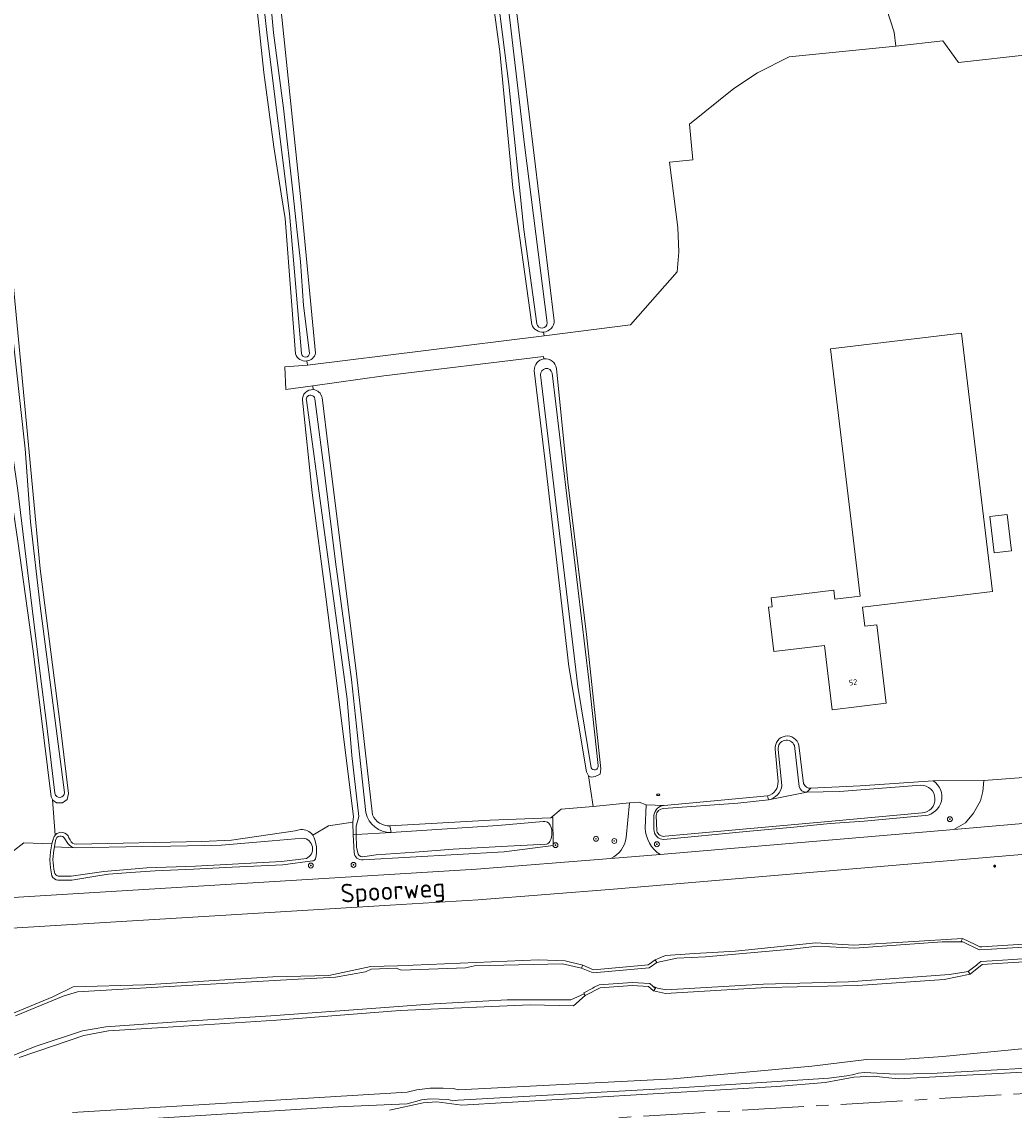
# Model space of a CAD drawing. Header units: metres. Extents: x 92650 to 117222, y 425801 to 461092.
# Tile 141 of 146: x 115661 to 115822, y 426947 to 427123. Entities that reach past the tile are written whole.
import ezdxf
from ezdxf.enums import TextEntityAlignment as Align

# ---------------------------------------------------------------- set-up
doc = ezdxf.new("R2010")
doc.units = ezdxf.units.M
doc.linetypes.add('AM-AS-SO', pattern=[16, 10, -2, 2, -2])
doc.layers.get('0').update_dxf_attribs({"color": 253, "linetype": 'CONTINUOUS', "lineweight": 15})
for name, color, linetype, lineweight in [('B-WE-AM-AS_SPOOR_TREIN-G', 253, 'AM-AS-SO', 15), ('B-WE-GK-KADEMUUR-GV', 253, 'CONTINUOUS', 15), ('B-WE-GR-BOOM-S', 253, 'CONTINUOUS', 15), ('B-WE-GR-BOUWLAND-GV', 253, 'CONTINUOUS', 15), ('B-WE-GR-GRAS-GV', 253, 'CONTINUOUS', 15), ('B-WE-GR-GROENVOORZIENING-GV', 253, 'CONTINUOUS', 15), ('B-WE-IE-MEUBILAIR-S', 253, 'CONTINUOUS', 15), ('B-WE-OG-BEBOUWING-GV', 253, 'CONTINUOUS', 15), ('B-WE-OG-BEBOUWING-T18', 253, 'CONTINUOUS', 15), ('B-WE-OG-TERREIN_ERF-GV', 253, 'CONTINUOUS', 15), ('B-WE-OG-TERREIN_OEVER-GV', 253, 'CONTINUOUS', 15), ('B-WE-OG-TOPOGRAFIE-T18', 7, 'CONTINUOUS', 15), ('B-WE-OG-WATER-GV', 253, 'CONTINUOUS', 15), ('B-WE-VH-GESLOTENVERHARDING_ASFALT-GV', 253, 'CONTINUOUS', 15), ('B-WE-VH-HALFVERHARDING-GV', 253, 'CONTINUOUS', 15), ('B-WE-VH-HALFVERHARDING_GRIND-GV', 253, 'CONTINUOUS', 15), ('B-WE-VH-ONVERHARD-GV', 253, 'CONTINUOUS', 15)]:
    doc.layers.add(name, color=color, linetype=linetype, lineweight=lineweight)
doc.styles.add('NLCS-ISO', font='NLCS-ISO.ttf')
doc.styles.add('NLCS-ISO-M200-T18', font='NLCS-ISO.ttf', dxfattribs={"height": 0.36})

# ---------------------------------------------------------------- blocks, each defined once
blk = doc.blocks.new('SIE-MEUBILAIR_PAAL_LICHTMAST-SO')
for points in [[(-0.62, 0), (-1, 0)], [(-0.71, 0.71), (-0.44, 0.44)], [(0, 1), (0, 0.62)], [(0.44, 0.44), (0.71, 0.71)], [(1, 0), (0.62, 0)], [(-0.71, -0.71), (-0.44, -0.44)], [(0, -0.62), (0, -1)], [(0.44, -0.44), (0.71, -0.71)]]:
    blk.add_lwpolyline(points)
blk.add_circle((0, 0), 0.5)
blk = doc.blocks.new('SIE-MEUBILAIR_PUT_RIOOLPUT-SO')
blk.add_ellipse((0, 0), major_axis=(1.25, 0), ratio=0.54)
at = {"style": 'NLCS-ISO'}
blk.add_text('ri', height=0.75, dxfattribs=at).set_placement((-0.04, 0.07), align=Align.MIDDLE_CENTER)
blk = doc.blocks.new('SGR-BOOM_GBKN-SO')
at = {"linetype": 'ByBlock', "lineweight": 18}
h = blk.add_hatch(color=0, dxfattribs=at)
h.dxf.hatch_style = 1
edge = h.paths.add_edge_path()
edge.add_arc((0, 0), 0.25, 0, 360)
at = {"color": 0, "linetype": 'ByBlock', "lineweight": 18}
for radius in [2, 0.25]:
    blk.add_circle((0, 0), radius, dxfattribs=at)
at = {"color": 0, "linetype": 'ByBlock', "lineweight": 18, "style": 'NLCS-ISO'}
blk.add_attdef('SOORT', (2.5, 0), '', height=1.5, dxfattribs=at)

msp = doc.modelspace()

# ---------------------------------------------------------------- linework, layer by layer
at = {"layer": 'B-WE-AM-AS_SPOOR_TREIN-G', "transparency": 33554687, "flags": 128}
msp.add_lwpolyline([(116378.649, 426978.553), (116313.265, 426974.979), (116268.79, 426972.94), (116228.66, 426971.41), (116192.667, 426969.929), (116165.48, 426969.18), (116134, 426967.68), (116098.45, 426965.86), (115986.75, 426959.28), (115956.388, 426957.403), (115928.26, 426955.83), (115897.64, 426953.89), (115871.105, 426952.419), (115718.045, 426943.286), (115695.872, 426941.858), (115546.27, 426932.85), (115485.84, 426929.42), (115451.371, 426927.274), (115256.116, 426915.623), (115200.4, 426912.45), (115061.99, 426904.15), (114986.549, 426899.545), (114729.261, 426884.168), (114632.81, 426878.605), (114336.434, 426860.848), (114266.275, 426856.5), (114176.977, 426851.178), (114065.739, 426844.741), (114020.479, 426841.948), (113942.585, 426837.311), (113911.266, 426835.668), (113883.665, 426834.561), (113859.82, 426833.885), (113841.838, 426833.5), (113821.731, 426833.221), (113799.968, 426833.137), (113777.619, 426833.235), (113754.581, 426833.535), (113722.881, 426834.319), (113683.682, 426835.831), (113647.223, 426837.818), (113611.073, 426840.142), (113590.471, 426841.72), (113564.676, 426843.495), (113525.176, 426846.551), (113498.443, 426848.864), (113484.376, 426850.17), (113466.008, 426852.021), (113446.083, 426854.338), (113431.85, 426856.105), (113417.098, 426858.054), (113378.34, 426863.689), (113344.463, 426869.284), (113327.206, 426872.286), (113303.685, 426876.54)], dxfattribs=at)
at = {"layer": 'B-WE-GK-KADEMUUR-GV', "transparency": 33554687, "flags": 128}
for points in [[(115817.897, 426972.913), (115821.254, 426973.114), (115821.256, 426973.114), (115824.912, 426973.333), (115825.723, 426973.994), (115825.468, 426974.307), (115825.407, 426974.382), (115824.721, 426973.822), (115816.283, 426973.317), (115815.997, 426973.3), (115815.247, 426973.663), (115813.194, 426974.657), (115812.976, 426974.207), (115813.208, 426974.095), (115815.897, 426972.793)], [(115751.619, 426970.111), (115751.513, 426969.862), (115753.368, 426969.073), (115762.475, 426969.915), (115763.709, 426970.772), (115763.424, 426971.183), (115762.437, 426970.498), (115762.298, 426970.401), (115761.755, 426970.351), (115753.448, 426969.582), (115751.709, 426970.322)], [(115817.98, 426971.047), (115816.171, 426970.931), (115815.611, 426970.484), (115815.445, 426970.351), (115814.598, 426969.674), (115814.117, 426969.29), (115814.429, 426968.899), (115816.36, 426970.442), (115818.003, 426970.547), (115821.36, 426970.761), (115821.365, 426970.761), (115824.21, 426970.943), (115825.559, 426970.279), (115825.78, 426970.728), (115825.617, 426970.808), (115824.311, 426971.45), (115821.337, 426971.261)], [(115751.942, 426965.714), (115752.109, 426965.398), (115754.515, 426966.675), (115759.713, 426967.041), (115762.363, 426966.895), (115763.163, 426966.169), (115763.499, 426966.54), (115763.067, 426966.931), (115762.567, 426967.384), (115759.709, 426967.542), (115754.374, 426967.166), (115753.582, 426966.746), (115753.349, 426966.622), (115751.875, 426965.84)]]:
    msp.add_lwpolyline(points, close=True, dxfattribs=at)
at = {"layer": 'B-WE-GR-BOUWLAND-GV', "transparency": 33554687, "flags": 128}
for points in [[(115666.335, 426991.399), (115665.886, 426997.15), (115665.68, 426997.563), (115662.727, 427021.188), (115660.281, 427038.969), (115658.18, 427053.188), (115656.063, 427077.813), (115653.208, 427102.683), (115650.907, 427123.513), (115649.859, 427136.844), (115646.8, 427165.47), (115643.984, 427190.563), (115642.43, 427208.25), (115639.57, 427233.563), (115636.518, 427255.455), (115634.411, 427274.407), (115631.008, 427305.781), (115628.329, 427329.049), (115625.721, 427353.77), (115622.802, 427381.982), (115621.877, 427388.064)], [(115659.552, 426988.818), (115661.245, 426990.145), (115665.794, 426989.954), (115666.057, 426990.869)]]:
    msp.add_lwpolyline(points, dxfattribs=at)
at = {"layer": 'B-WE-GR-BOUWLAND-GV', "transparency": 33554687}
msp.add_lwpolyline([(115666.057, 426990.869, -0.116577), (115666.335, 426991.399)], format="xyb", dxfattribs=at)
at = {"layer": 'B-WE-GR-GRAS-GV', "transparency": 33554687, "flags": 128}
for points in [[(115802.409, 427119.1), (115809.982, 427119.99), (115812.532, 427116.435), (115847.346, 427120.348), (115846.805, 427124.765), (115845.079, 427137.012), (115843.524, 427150.357), (115837.331, 427197.546), (115831.678, 427240.624), (115828.41, 427267.798), (115823.583, 427306.252), (115819.976, 427334.986), (115814.149, 427381.399), (115811.09, 427405.768), (115807.189, 427436.847), (115803.706, 427464.591), (115801.052, 427482.839)], [(115704.113, 427433.071), (115707.388, 427402.705), (115712.323, 427360.633), (115715.819, 427328.914), (115718.379, 427305.691), (115720.974, 427284.934), (115726.621, 427239.758), (115729.82, 427214.172), (115733.417, 427185.402), (115737.832, 427150.083), (115742.248, 427114.764), (115747.099, 427074.65)], [(115743.458, 427074.063), (115740.401, 427096.192), (115738.293, 427118.221), (115734.347, 427147.132), (115731.127, 427170.722), (115728.357, 427195.136), (115725.36, 427221.541), (115722.911, 427243.125), (115719.611, 427266.727), (115716.31, 427290.329), (115713.406, 427315.873), (115711.244, 427334.892), (115708.656, 427357.655), (115706.245, 427378.855), (115703.316, 427404.619), (115700.762, 427430.91)], [(115669.44, 427414.782), (115671.122, 427398.079), (115673.834, 427375.873), (115676.507, 427354.583), (115679.821, 427324.422), (115684.382, 427286.622), (115688.567, 427251.266), (115694.044, 427205.257), (115699.754, 427155.006), (115706.142, 427093.68), (115708.475, 427069.408)], [(115625.378, 427388.429), (115628.344, 427357.692), (115632.542, 427320.988), (115638.952, 427266.266), (115642.935, 427231.819), (115646.463, 427201.06), (115650.01, 427172.025), (115653.698, 427141.699), (115658.634, 427089.825), (115661.406, 427060.847), (115663.859, 427034.5), (115667.125, 427009.281)], [(115705.196, 427069.302), (115704.552, 427077.812), (115703.54, 427091.211), (115702.899, 427095.207), (115701.68, 427102.805), (115700.1, 427114.851), (115699.026, 427124.968)], [(115745.442, 427072.236), (115759.449, 427074.007), (115766.976, 427082.595), (115767.252, 427085.811), (115767.073, 427089.722), (115765.756, 427100.306), (115769.55, 427100.68), (115768.981, 427106.462), (115776.15, 427112.226), (115780.015, 427114.801), (115785.13, 427117.398), (115802.409, 427119.1), (115802.125, 427121.344), (115800.889, 427125.225)], [(115707.034, 427068.145), (115707.134, 427067.479), (115745.442, 427072.236), (115745.372, 427072.822)], [(115708.015, 427064.126), (115703.67, 427063.527), (115703.472, 427067.195), (115707.134, 427067.479)], [(115745.404, 427068.471), (115745.357, 427068.843), (115719.488, 427065.71), (115708.015, 427064.126), (115708.075, 427063.497)], [(115753.401, 426996.045), (115752.648, 427001), (115752.292, 427001.646), (115749.452, 427018.688), (115745.641, 427051.847), (115743.858, 427066.602)], [(115709.517, 427062.206), (115710.535, 427053.79), (115715.094, 427017.469), (115717.668, 426994.655)], [(115714.492, 426993.505), (115714.625, 426994.406), (115711.43, 427019.813), (115710.111, 427029.967), (115707.922, 427046.813), (115706.328, 427061.783)], [(116405.083, 427019.761), (116394.901, 427019.127), (116371.151, 427017.709), (116270.372, 427011.692), (116218.088, 427009.089), (116189.362, 427007.922), (116059.125, 427003.023), (116057.803, 427002.973), (116056.655, 427002.93), (116000, 427000.552), (115986.813, 427000), (115986.806, 427000), (115956.737, 426998.742), (115937.545, 426997.665), (115902.813, 426995.053), (115756.669, 426982.612), (115734.8, 426980.909), (115720.536, 426980.072), (115542.979, 426969.232), (115527.064, 426957.966), (115527.11, 426957.92)], [(115667.125, 427009.281), (115668.461, 426998.125), (115668.242, 426997.156), (115667.853, 426996.884), (115667.484, 426996.625), (115666.531, 426996.594), (115665.93, 426997.063), (115665.886, 426997.15), (115666.335, 426991.399)], [(115764.221, 426988.255), (115811.801, 426992.322), (115813.668, 426993.368), (115814.942, 426994.919), (115816.082, 426996.943), (115816.462, 426998.447), (115816.649, 427000.239)], [(115816.649, 427000.239), (115808.422, 427000.166)], [(115758.729, 426990.984), (115759.296, 426996.587), (115753.401, 426996.045), (115748.223, 426995.569), (115746.555, 426994.183), (115746.891, 426994.219), (115746.922, 426989.719), (115738.977, 426988.688), (115716.143, 426987.394)], [(115764.87, 426996.2), (115761.998, 426996.276), (115761.795, 426992.51)], [(115714.697, 426988.579), (115714.567, 426991.436), (115714.477, 426993.406), (115714.492, 426993.505), (115710.535, 426992.878), (115708.028, 426991.392)], [(115720.491, 426992.902), (115736.739, 426993.81), (115746.555, 426994.183)], [(115763.226, 426992.34), (115763.235, 426994.64)], [(115807.126, 426994.552), (115797.262, 426993.618), (115791.747, 426993.248), (115785.89, 426992.693), (115778.175, 426991.963), (115764.857, 426990.703)], [(115669.725, 426989.906), (115690.07, 426990.364), (115694.857, 426990.566), (115705.149, 426992.062), (115705.815, 426992.238)], [(115665.794, 426989.954), (115661.245, 426990.145), (115659.552, 426988.818)], [(115668.544, 426990.969), (115668.743, 426990.596)], [(115707.817, 426991.653), (115708.028, 426991.392)], [(115096.621, 426946.78), (115104.325, 426947.147), (115118.991, 426948.046), (115134.067, 426948.97), (115147.394, 426949.854), (115278.714, 426958.005), (115351.736, 426962.357), (115402.377, 426965.49), (115421.772, 426966.575), (115445.255, 426968.131), (115490.631, 426970.986), (115500, 426971.576), (115538.729, 426973.95), (115546.874, 426974.449), (115562.776, 426975.424), (115639.102, 426980.072), (115734.508, 426985.88), (115756.272, 426987.576)], [(115707.961, 426987.198), (115703.177, 426986.551), (115694.981, 426986.178), (115688.675, 426985.89), (115682.494, 426985.609), (115678.517, 426985.331), (115674.967, 426985.078), (115673.22, 426984.783), (115669.017, 426984.074), (115666.764, 426984.074)], [(115655.461, 426960.909), (115665.923, 426965.194), (115669.231, 426966.825), (115680.84, 426967.15), (115701.547, 426968.438), (115710.605, 426968.669), (115717.409, 426970.102), (115721.712, 426970.203), (115744.529, 426971.219), (115748.88, 426971.026), (115751.709, 426970.322), (115753.448, 426969.582), (115761.755, 426970.351), (115762.298, 426970.401), (115762.437, 426970.498), (115763.424, 426971.183), (115765.081, 426971.919), (115769.856, 426972.197), (115776.426, 426972.58), (115789.427, 426973.963), (115795.566, 426973.584), (115813.194, 426974.657), (115815.247, 426973.663), (115815.997, 426973.3), (115816.283, 426973.317), (115824.721, 426973.822)], [(115823.316, 426956.831), (115810.017, 426955.534), (115803.895, 426955.115), (115797.639, 426955.082), (115788.781, 426953.97), (115766.355, 426951.959), (115731.589, 426950.138), (115730.722, 426950.358), (115729.133, 426950.445), (115727.022, 426950.424), (115724.852, 426950.173), (115723.294, 426949.773), (115669.136, 426946.484)], [(115661.585, 426944.195), (115712.131, 426947.381), (115723.277, 426947.867), (115725.63, 426948.522), (115726.995, 426948.683), (115729.901, 426948.608), (115730.705, 426948.377), (115731.564, 426948.482), (115767.286, 426950.488), (115791.555, 426952.015), (115794.432, 426952.423), (115795.564, 426952.645), (115796.264, 426952.867), (115797.326, 426952.984), (115802.383, 426952.711), (115808.131, 426952.812), (115833.3, 426954.191)], [(115720.442, 426946.839), (115725.885, 426948.074), (115728.063, 426948.206), (115732.12, 426947.678), (115783.119, 426950.705), (115790.945, 426951.338), (115795.613, 426952.18), (115798.72, 426952.367), (115802.773, 426951.919), (115838.137, 426953.842)]]:
    msp.add_lwpolyline(points, dxfattribs=at)
at = {"layer": 'B-WE-GR-GRAS-GV', "transparency": 33554687}
for points in [[(115747.099, 427074.65, -0.3845301), (115745.372, 427072.822)], [(115745.372, 427072.822, -0.33889), (115743.458, 427074.063)], [(115707.034, 427068.145, -0.3575583), (115705.196, 427069.302)], [(115708.475, 427069.408, -0.3062008), (115707.034, 427068.145)], [(115743.858, 427066.602, -0.3839221), (115745.404, 427068.471)], [(115706.328, 427061.783, -0.4602711), (115708.075, 427063.497)], [(115708.075, 427063.497, -0.3333468), (115709.517, 427062.206)], [(115808.422, 427000.166, -0.7117731), (115807.126, 426994.552)], [(115763.235, 426994.64, -0.3665213), (115764.87, 426996.2)], [(115717.668, 426994.655, 0.3112386), (115720.491, 426992.902)], [(115666.335, 426991.399, -0.5776893), (115668.544, 426990.969)], [(115705.815, 426992.238, -0.2353145), (115707.817, 426991.653)], [(115761.795, 426992.51, 0.2372814), (115764.221, 426988.255)], [(115764.857, 426990.703, -0.4381882), (115763.226, 426992.34)], [(115665.794, 426984.816, -0.1280654), (115665.794, 426989.954)], [(115668.743, 426990.596, 0.3037551), (115669.725, 426989.906)], [(115708.028, 426991.392, -0.191258), (115708.441, 426987.538)], [(115756.272, 426987.576, 0.2473924), (115758.729, 426990.984)], [(115716.143, 426987.394, -0.4420234), (115714.697, 426988.579)], [(115708.441, 426987.538, -0.3217346), (115707.961, 426987.198)], [(115666.764, 426984.074, -0.2581116), (115665.794, 426984.816)]]:
    msp.add_lwpolyline(points, format="xyb", dxfattribs=at)
at = {"layer": 'B-WE-GR-GROENVOORZIENING-GV', "transparency": 33554687, "flags": 128}
for points in [[(115824.21, 426970.943), (115821.365, 426970.761), (115821.36, 426970.761), (115818.003, 426970.547), (115816.36, 426970.442), (115814.429, 426968.899), (115810.202, 426968.035), (115796.255, 426967.024), (115781.528, 426966.718), (115775.057, 426966.341), (115765.077, 426965.76), (115763.163, 426966.169), (115762.363, 426966.895), (115759.713, 426967.041), (115754.515, 426966.675), (115752.109, 426965.398), (115750.19, 426963.755), (115743.191, 426963.932), (115722.17, 426962.971), (115702.153, 426961.405), (115683.74, 426960.241), (115674.948, 426959.684), (115670.952, 426958.934), (115666.048, 426957.276), (115660.492, 426955.398)], [(115669.136, 426946.484), (115723.294, 426949.773), (115724.852, 426950.173), (115727.022, 426950.424), (115729.133, 426950.445), (115730.722, 426950.358), (115731.589, 426950.138), (115766.355, 426951.959), (115788.781, 426953.97), (115797.639, 426955.082), (115803.895, 426955.115), (115810.017, 426955.534), (115823.316, 426956.831)]]:
    msp.add_lwpolyline(points, dxfattribs=at)
at = {"layer": 'B-WE-OG-BEBOUWING-GV', "transparency": 33554687, "flags": 128}
for points in [[(115781.77, 427028.27), (115782.62, 427021.11), (115790.851, 427022.09), (115792.094, 427011.689), (115800.83, 427012.737), (115799.311, 427025.452), (115797.356, 427025.218), (115796.988, 427028.3), (115818.016, 427030.812), (115813.018, 427072.645), (115791.809, 427070.111), (115796.592, 427030.081), (115792.523, 427029.593), (115792.35, 427031.02), (115782.19, 427029.82), (115782.36, 427028.34)], [(115817.619, 427042.963), (115818.324, 427037.057), (115821.106, 427037.389), (115820.4, 427043.295)]]:
    msp.add_lwpolyline(points, close=True, dxfattribs=at)
at = {"layer": 'B-WE-OG-TERREIN_ERF-GV', "transparency": 33554687, "flags": 128}
for points in [[(115847.346, 427120.348), (115812.532, 427116.435), (115809.982, 427119.99), (115802.409, 427119.1), (115785.13, 427117.398), (115780.015, 427114.801), (115776.15, 427112.226), (115768.981, 427106.462), (115769.55, 427100.68), (115765.756, 427100.306), (115767.073, 427089.722), (115767.252, 427085.811), (115766.976, 427082.595), (115759.449, 427074.007), (115745.442, 427072.236), (115707.134, 427067.479), (115703.472, 427067.195), (115703.67, 427063.527), (115708.015, 427064.126), (115719.488, 427065.71), (115745.357, 427068.843), (115745.404, 427068.471)], [(115747.46, 427066.945), (115749.304, 427048.54), (115752.297, 427023.875), (115754.641, 427002.094), (115754.516, 427001.25), (115753.727, 427000.875), (115753.078, 427000.75), (115752.648, 427001), (115753.401, 426996.045), (115759.296, 426996.587), (115760.827, 426996.728), (115761.998, 426996.276), (115764.87, 426996.2), (115781.634, 426997.731)], [(115786.689, 427005.922), (115787.451, 426999.716)], [(115783.316, 427000.065), (115782.868, 427005.316)], [(115816.649, 427000.239), (115823.738, 427000.768)], [(115788.608, 426998.983), (115796.611, 426999.346), (115808.422, 427000.166), (115816.649, 427000.239)]]:
    msp.add_lwpolyline(points, dxfattribs=at)
for points in [[(115781.77, 427028.27), (115782.36, 427028.34), (115782.19, 427029.82), (115792.35, 427031.02), (115792.523, 427029.593), (115796.592, 427030.081), (115791.809, 427070.111), (115813.018, 427072.645), (115818.016, 427030.812), (115796.988, 427028.3), (115797.356, 427025.218), (115799.311, 427025.452), (115800.83, 427012.737), (115792.094, 427011.689), (115790.851, 427022.09), (115782.62, 427021.11)], [(115817.619, 427042.963), (115820.4, 427043.295), (115821.106, 427037.389), (115818.324, 427037.057)]]:
    msp.add_lwpolyline(points, close=True, dxfattribs=at)
at = {"layer": 'B-WE-OG-TERREIN_ERF-GV', "transparency": 33554687}
for points in [[(115745.404, 427068.471, -0.4136837), (115747.46, 427066.945)], [(115782.868, 427005.316, -0.9411426), (115786.689, 427005.922)], [(115781.634, 426997.731, 0.3675445), (115783.316, 427000.065)], [(115787.451, 426999.716, 0.3449432), (115788.608, 426998.983)]]:
    msp.add_lwpolyline(points, format="xyb", dxfattribs=at)
at = {"layer": 'B-WE-OG-TERREIN_OEVER-GV', "transparency": 33554687, "flags": 128}
for points in [[(115707.226, 427437.675), (115705.484, 427437.969), (115704.031, 427437), (115703.102, 427435.594), (115702.938, 427435.219), (115702.844, 427434.969), (115702.758, 427434.125), (115703.156, 427431.875), (115706.807, 427397.646), (115711.457, 427356.876), (115715.842, 427319.672), (115721.045, 427274.364), (115726.186, 427236.049), (115730.558, 427201.202), (115734.574, 427165.732), (115738.217, 427137.681), (115742.272, 427103.117), (115745.97, 427074.29)], [(115747.099, 427074.65), (115742.248, 427114.764), (115737.832, 427150.083), (115733.417, 427185.402), (115729.82, 427214.172), (115726.621, 427239.758), (115720.974, 427284.934), (115718.379, 427305.691), (115715.819, 427328.914), (115712.323, 427360.633), (115707.388, 427402.705), (115704.113, 427433.071)], [(115700.762, 427430.91), (115703.316, 427404.619), (115706.245, 427378.855), (115708.656, 427357.655), (115711.244, 427334.892), (115713.406, 427315.873), (115716.31, 427290.329), (115719.611, 427266.727), (115722.911, 427243.125), (115725.36, 427221.541), (115728.357, 427195.136), (115731.127, 427170.722), (115734.347, 427147.132), (115738.293, 427118.221), (115740.401, 427096.192), (115743.458, 427074.063)], [(115744.276, 427074.16), (115742.166, 427089.41), (115739.76, 427112.925), (115736.994, 427134.585), (115733.179, 427163.454), (115729.601, 427192.836), (115727.064, 427215.546), (115724.188, 427240.466), (115721.073, 427264.353), (115718.545, 427285.942), (115716.109, 427303.733), (115713.882, 427323.9), (115711.203, 427344.751), (115709.498, 427359.747), (115706.452, 427386.684), (115704.331, 427404.231), (115701.778, 427431.251)], [(115708.475, 427069.408), (115706.142, 427093.68), (115699.754, 427155.006), (115694.044, 427205.257), (115688.567, 427251.266), (115684.382, 427286.622), (115679.821, 427324.422), (115676.507, 427354.583), (115673.834, 427375.873), (115671.122, 427398.079), (115669.44, 427414.782)], [(115706.193, 427069.364), (115704.23, 427092.007), (115700.606, 427120.821), (115698.001, 427144.814), (115695.125, 427173.291), (115692.43, 427192.75), (115690.297, 427211.844), (115687.898, 427229.594), (115686.19, 427249.141), (115683.991, 427266.122), (115681.632, 427287.094), (115679.695, 427303.468), (115678.577, 427316.196), (115676.09, 427339.383), (115672.676, 427367.06), (115670.254, 427389.068), (115667.984, 427406.469), (115666.794, 427413.032)], [(115650.907, 427123.513), (115653.208, 427102.683), (115656.063, 427077.813), (115658.18, 427053.188), (115660.281, 427038.969), (115662.727, 427021.188), (115665.68, 426997.563), (115665.886, 426997.15), (115665.93, 426997.063), (115666.531, 426996.594), (115667.484, 426996.625), (115667.853, 426996.884), (115668.242, 426997.156), (115668.461, 426998.125), (115667.125, 427009.281), (115663.859, 427034.5), (115661.406, 427060.847), (115658.634, 427089.825), (115653.698, 427141.699)], [(115666.281, 426998.157), (115664.935, 427009.097), (115663.851, 427017.909), (115662.002, 427032.939), (115660.251, 427047.173), (115658.48, 427059.557), (115657.345, 427072.264), (115656.211, 427084.971), (115655.137, 427094.691), (115653.684, 427107.833), (115652.26, 427120.714), (115651.277, 427131.945)], [(115653.562, 427131.107), (115654.315, 427118.211), (115655.677, 427105.923), (115656.935, 427094.565), (115658.622, 427079.349), (115659.919, 427067.646), (115661.441, 427053.914), (115662.339, 427042.103), (115663.871, 427028.526), (115665.924, 427012.808), (115667.822, 426998.283)], [(115700.773, 427130.799), (115701.66, 427121.259), (115703.248, 427109.041), (115704.814, 427095.021), (115705.435, 427089.463), (115706.017, 427084.261), (115706.512, 427077.125), (115707.486, 427069.429)], [(115699.026, 427124.968), (115700.1, 427114.851), (115701.68, 427102.805), (115702.899, 427095.207), (115703.54, 427091.211), (115704.552, 427077.812), (115705.196, 427069.302)], [(115743.858, 427066.602), (115745.641, 427051.847), (115749.452, 427018.688), (115752.292, 427001.646), (115752.648, 427001), (115753.078, 427000.75), (115753.727, 427000.875), (115754.516, 427001.25), (115754.641, 427002.094), (115752.297, 427023.875), (115749.304, 427048.54), (115747.46, 427066.945)], [(115753.057, 427002.297), (115750.938, 427015.434), (115744.882, 427065.872)], [(115746.76, 427066.188), (115752.692, 427016.511), (115754.183, 427002.645)], [(115717.668, 426994.655), (115715.094, 427017.469), (115710.535, 427053.79), (115709.517, 427062.206)], [(115706.328, 427061.783), (115707.922, 427046.813), (115710.111, 427029.967), (115711.43, 427019.813), (115714.625, 426994.406), (115714.492, 426993.505), (115714.477, 426993.406), (115714.567, 426991.436), (115715.041, 426991.479), (115715.041, 426992.833), (115715.44, 426994.411), (115714.308, 427004.252), (115713.587, 427013.382), (115711.847, 427026.132), (115709.63, 427042.373), (115706.982, 427061.772)], [(115708.32, 427062.034), (115709.969, 427049.605), (115711.672, 427035.618), (115714.251, 427016.554), (115715.553, 427004.507), (115716.578, 426995.024)], [(115785.961, 427005.911), (115786.755, 426999.264)], [(115787.451, 426999.716), (115786.689, 427005.922)], [(115782.868, 427005.316), (115783.316, 427000.065)], [(115783.953, 426999.438), (115783.338, 427005.258)], [(115787.968, 426998.343), (115793.25, 426998.469), (115806.432, 426999.467)], [(115787.968, 426998.343), (115788.608, 426998.983)], [(115808.422, 427000.166), (115796.611, 426999.346), (115788.608, 426998.983)], [(115764.762, 426995.691), (115776.823, 426996.541), (115781.79, 426997.079)], [(115781.634, 426997.731), (115764.87, 426996.2)], [(115781.634, 426997.731), (115781.79, 426997.079)], [(115716.143, 426987.394), (115738.977, 426988.688), (115746.922, 426989.719), (115746.891, 426994.219), (115746.555, 426994.183)], [(115746.555, 426994.183), (115736.739, 426993.81), (115720.491, 426992.902), (115720.681, 426991.813), (115737.967, 426992.93), (115745.315, 426993.588)], [(115763.235, 426994.64), (115763.226, 426992.34)], [(115763.708, 426992.066), (115763.6, 426994.575)], [(115764.857, 426990.703), (115778.175, 426991.963), (115785.89, 426992.693), (115791.747, 426993.248), (115797.262, 426993.618), (115807.126, 426994.552)], [(115806.633, 426994.969), (115792.016, 426993.656), (115765.042, 426991.196)], [(115705.815, 426992.238), (115705.149, 426992.062), (115694.857, 426990.566), (115690.07, 426990.364), (115669.725, 426989.906)], [(115666.057, 426990.869), (115665.794, 426989.954)], [(115666.179, 426989.471), (115666.39, 426990.541)], [(115667.878, 426990.786), (115668.377, 426990.011)], [(115668.743, 426990.596), (115668.544, 426990.969)], [(115669.611, 426989.313), (115680.453, 426989.524), (115684.981, 426989.613), (115693.212, 426989.773), (115701.414, 426990.478), (115706.381, 426990.905)], [(115708.028, 426991.392), (115707.817, 426991.653)], [(115714.567, 426991.436), (115714.697, 426988.579)], [(115715.34, 426988.317), (115715.103, 426989.417), (115715.041, 426991.479)], [(115745.841, 426989.936), (115738.516, 426989.536), (115730.757, 426989.113), (115724.516, 426988.64), (115718.274, 426988.168), (115716.434, 426987.906)], [(115666.764, 426984.074), (115669.017, 426984.074), (115673.22, 426984.783), (115674.967, 426985.078), (115678.517, 426985.331), (115682.494, 426985.609), (115688.675, 426985.89), (115694.981, 426986.178), (115703.177, 426986.551), (115707.961, 426987.198)], [(115706.971, 426987.594), (115702.972, 426987.091), (115689.006, 426986.375), (115681.154, 426986.065), (115674.213, 426985.499), (115668.925, 426984.737), (115666.79, 426984.737)], [(115659.905, 426962.134), (115667.6, 426965.298), (115669.921, 426966.017), (115681.955, 426966.699), (115705.66, 426968.044), (115711.707, 426968.382), (115716.568, 426969.239), (115717.452, 426969.669), (115721.52, 426969.871), (115722.379, 426969.517), (115732.713, 426969.897), (115734.203, 426970.225), (115748.441, 426970.554), (115751.513, 426969.862), (115751.619, 426970.111), (115751.709, 426970.322), (115748.88, 426971.026), (115744.529, 426971.219), (115721.712, 426970.203), (115717.409, 426970.102), (115710.605, 426968.669), (115701.547, 426968.438), (115680.84, 426967.15), (115669.231, 426966.825), (115665.923, 426965.194), (115655.461, 426960.909)], [(115660.492, 426955.398), (115666.048, 426957.276), (115670.952, 426958.934), (115674.948, 426959.684), (115683.74, 426960.241), (115702.153, 426961.405), (115722.17, 426962.971), (115743.191, 426963.932), (115750.19, 426963.755), (115752.109, 426965.398), (115751.942, 426965.714), (115749.781, 426964.719), (115739.461, 426964.719), (115727.664, 426964.063), (115714.594, 426963.094), (115701.219, 426962.156), (115685.945, 426961.156), (115674.508, 426960.375), (115670.742, 426959.688), (115663.055, 426957.188), (115658.967, 426955.52)]]:
    msp.add_lwpolyline(points, dxfattribs=at)
at = {"layer": 'B-WE-OG-TERREIN_OEVER-GV', "transparency": 33554687}
for points in [[(115745.372, 427072.822, 0.3845301), (115747.099, 427074.65)], [(115743.458, 427074.063, 0.33889), (115745.372, 427072.822)], [(115745.97, 427074.29, -0.9067353), (115744.276, 427074.16)], [(115705.196, 427069.302, 0.3575583), (115707.034, 427068.145)], [(115707.486, 427069.429, -0.9598074), (115706.193, 427069.364)], [(115707.034, 427068.145, 0.3062008), (115708.475, 427069.408)], [(115745.404, 427068.471, 0.3839221), (115743.858, 427066.602)], [(115747.46, 427066.945, 0.4136837), (115745.404, 427068.471)], [(115744.882, 427065.872, -0.9318021), (115746.76, 427066.188)], [(115708.075, 427063.497, 0.4602711), (115706.328, 427061.783)], [(115706.982, 427061.772, -1.043439), (115708.32, 427062.034)], [(115709.517, 427062.206, 0.3333468), (115708.075, 427063.497)], [(115786.689, 427005.922, 0.9411426), (115782.868, 427005.316)], [(115783.338, 427005.258, -0.8664876), (115785.961, 427005.911)], [(115754.183, 427002.645, -0.9060521), (115753.057, 427002.297)], [(115783.316, 427000.065, -0.3675445), (115781.634, 426997.731)], [(115781.79, 426997.079, 0.3042745), (115783.953, 426999.438)], [(115786.755, 426999.264, 0.4066994), (115787.968, 426998.343)], [(115788.608, 426998.983, -0.3449432), (115787.451, 426999.716)], [(115806.432, 426999.467, -0.9739907), (115806.633, 426994.969)], [(115807.126, 426994.552, 0.7117731), (115808.422, 427000.166)], [(115667.822, 426998.283, -0.9578362), (115666.281, 426998.157)], [(115764.87, 426996.2, 0.3665213), (115763.235, 426994.64)], [(115763.6, 426994.575, -0.3871834), (115764.762, 426995.691)], [(115716.578, 426995.024, 0.3497407), (115720.681, 426991.813)], [(115720.491, 426992.902, -0.3112386), (115717.668, 426994.655)], [(115745.315, 426993.588, -0.2132341), (115746.221, 426993.319)], [(115668.544, 426990.969, 0.5776893), (115666.335, 426991.399)], [(115707.817, 426991.653, 0.2353145), (115705.815, 426992.238)], [(115746.221, 426993.319, -0.2853275), (115746.383, 426990.333)], [(115763.226, 426992.34, 0.4381882), (115764.857, 426990.703)], [(115765.042, 426991.196, -0.4019482), (115763.708, 426992.066)], [(115665.794, 426989.954, 0.1280654), (115665.794, 426984.816)], [(115666.335, 426991.399, 0.116577), (115666.057, 426990.869)], [(115666.39, 426990.541, -0.7532985), (115667.878, 426990.786)], [(115668.377, 426990.011, 0.2318454), (115669.611, 426989.313)], [(115669.725, 426989.906, -0.3037551), (115668.743, 426990.596)], [(115706.381, 426990.905, -0.771948), (115706.971, 426987.594)], [(115708.441, 426987.538, 0.191258), (115708.028, 426991.392)], [(115746.383, 426990.333, -0.241738), (115745.841, 426989.936)], [(115666.179, 426985.378, -0.1075006), (115666.179, 426989.471)], [(115714.697, 426988.579, 0.4420234), (115716.143, 426987.394)], [(115716.434, 426987.906, -0.3663493), (115715.34, 426988.317)], [(115707.961, 426987.198, 0.3217346), (115708.441, 426987.538)], [(115665.794, 426984.816, 0.2581116), (115666.764, 426984.074)], [(115666.79, 426984.737, -0.2763523), (115666.179, 426985.378)]]:
    msp.add_lwpolyline(points, format="xyb", dxfattribs=at)
at = {"layer": 'B-WE-OG-TERREIN_OEVER-GV', "transparency": 33554687, "flags": 128}
for points in [[(115763.424, 426971.183), (115763.709, 426970.772), (115766.945, 426971.469), (115771.594, 426971.656), (115785.51, 426972.909), (115789.712, 426973.4), (115795.689, 426973.082), (115809.891, 426974.125), (115813.208, 426974.095), (115812.976, 426974.207), (115813.194, 426974.657), (115795.566, 426973.584), (115789.427, 426973.963), (115776.426, 426972.58), (115769.856, 426972.197), (115765.081, 426971.919)], [(115763.163, 426966.169), (115765.077, 426965.76), (115775.057, 426966.341), (115781.528, 426966.718), (115796.255, 426967.024), (115810.202, 426968.035), (115814.429, 426968.899), (115814.117, 426969.29), (115811.094, 426968.813), (115794.734, 426967.656), (115780.953, 426967.281), (115765.219, 426966.344), (115763.789, 426966.594), (115763.067, 426966.931), (115763.499, 426966.54)]]:
    msp.add_lwpolyline(points, close=True, dxfattribs=at)
at = {"layer": 'B-WE-OG-WATER-GV', "transparency": 33554687, "flags": 128}
for points in [[(115745.97, 427074.29), (115742.272, 427103.117), (115738.217, 427137.681), (115734.574, 427165.732), (115730.558, 427201.202), (115726.186, 427236.049), (115721.045, 427274.364), (115715.842, 427319.672), (115711.457, 427356.876), (115706.807, 427397.646), (115703.156, 427431.875), (115702.758, 427434.125), (115702.844, 427434.969), (115702.938, 427435.219), (115703.102, 427435.594), (115704.031, 427437), (115699.758, 427434.5), (115697.857, 427433.475)], [(115701.778, 427431.251), (115704.331, 427404.231), (115706.452, 427386.684), (115709.498, 427359.747), (115711.203, 427344.751), (115713.882, 427323.9), (115716.109, 427303.733), (115718.545, 427285.942), (115721.073, 427264.353), (115724.188, 427240.466), (115727.064, 427215.546), (115729.601, 427192.836), (115733.179, 427163.454), (115736.994, 427134.585), (115739.76, 427112.925), (115742.166, 427089.41), (115744.276, 427074.16)], [(115666.794, 427413.032), (115667.984, 427406.469), (115670.254, 427389.068), (115672.676, 427367.06), (115676.09, 427339.383), (115678.577, 427316.196), (115679.695, 427303.468), (115681.632, 427287.094), (115683.991, 427266.122), (115686.19, 427249.141), (115687.898, 427229.594), (115690.297, 427211.844), (115692.43, 427192.75), (115695.125, 427173.291), (115698.001, 427144.814), (115700.606, 427120.821), (115704.23, 427092.007), (115706.193, 427069.364)], [(115651.277, 427131.945), (115652.26, 427120.714), (115653.684, 427107.833), (115655.137, 427094.691), (115656.211, 427084.971), (115657.345, 427072.264), (115658.48, 427059.557), (115660.251, 427047.173), (115662.002, 427032.939), (115663.851, 427017.909), (115664.935, 427009.097), (115666.281, 426998.157)], [(115667.822, 426998.283), (115665.924, 427012.808), (115663.871, 427028.526), (115662.339, 427042.103), (115661.441, 427053.914), (115659.919, 427067.646), (115658.622, 427079.349), (115656.935, 427094.565), (115655.677, 427105.923), (115654.315, 427118.211), (115653.562, 427131.107)], [(115707.486, 427069.429), (115706.512, 427077.125), (115706.017, 427084.261), (115705.435, 427089.463), (115704.814, 427095.021), (115703.248, 427109.041), (115701.66, 427121.259), (115700.773, 427130.799)], [(115744.882, 427065.872), (115750.938, 427015.434), (115753.057, 427002.297)], [(115754.183, 427002.645), (115752.692, 427016.511), (115746.76, 427066.188)], [(115706.982, 427061.772), (115709.63, 427042.373), (115711.847, 427026.132), (115713.587, 427013.382), (115714.308, 427004.252), (115715.44, 426994.411), (115715.041, 426992.833), (115715.041, 426991.479)], [(115716.578, 426995.024), (115715.553, 427004.507), (115714.251, 427016.554), (115711.672, 427035.618), (115709.969, 427049.605), (115708.32, 427062.034)], [(115786.755, 426999.264), (115785.961, 427005.911)], [(115783.338, 427005.258), (115783.953, 426999.438)], [(115806.432, 426999.467), (115793.25, 426998.469), (115787.968, 426998.343)], [(115781.79, 426997.079), (115776.823, 426996.541), (115764.762, 426995.691)], [(115781.79, 426997.079), (115787.968, 426998.343)], [(115745.315, 426993.588), (115737.967, 426992.93), (115720.681, 426991.813)], [(115763.6, 426994.575), (115763.708, 426992.066)], [(115765.042, 426991.196), (115792.016, 426993.656), (115806.633, 426994.969)], [(115715.041, 426991.479), (115720.681, 426991.813)], [(115666.39, 426990.541), (115666.179, 426989.471)], [(115668.377, 426990.011), (115667.878, 426990.786)], [(115706.381, 426990.905), (115701.414, 426990.478), (115693.212, 426989.773), (115684.981, 426989.613), (115680.453, 426989.524), (115669.611, 426989.313)], [(115715.041, 426991.479), (115715.103, 426989.417), (115715.34, 426988.317)], [(115716.434, 426987.906), (115718.274, 426988.168), (115724.516, 426988.64), (115730.757, 426989.113), (115738.516, 426989.536), (115745.841, 426989.936)], [(115669.611, 426989.313), (115666.179, 426989.471)], [(115666.79, 426984.737), (115668.925, 426984.737), (115674.213, 426985.499), (115681.154, 426986.065), (115689.006, 426986.375), (115702.972, 426987.091), (115706.971, 426987.594)], [(115824.912, 426973.333), (115821.256, 426973.114), (115821.254, 426973.114), (115817.897, 426972.913), (115815.897, 426972.793), (115813.208, 426974.095), (115809.891, 426974.125), (115795.689, 426973.082), (115789.712, 426973.4), (115785.51, 426972.909), (115771.594, 426971.656), (115766.945, 426971.469), (115763.709, 426970.772), (115762.475, 426969.915), (115753.368, 426969.073), (115751.513, 426969.862), (115748.441, 426970.554), (115734.203, 426970.225), (115732.713, 426969.897), (115722.379, 426969.517), (115721.52, 426969.871), (115717.452, 426969.669), (115716.568, 426969.239), (115711.707, 426968.382), (115705.66, 426968.044), (115681.955, 426966.699), (115669.921, 426966.017), (115667.6, 426965.298), (115659.905, 426962.134)], [(115658.967, 426955.52), (115663.055, 426957.188), (115670.742, 426959.688), (115674.508, 426960.375), (115685.945, 426961.156), (115701.219, 426962.156), (115714.594, 426963.094), (115727.664, 426964.063), (115739.461, 426964.719), (115749.781, 426964.719), (115751.942, 426965.714), (115751.875, 426965.84), (115753.349, 426966.622), (115753.582, 426966.746), (115754.374, 426967.166), (115759.709, 426967.542), (115762.567, 426967.384), (115763.067, 426966.931), (115763.789, 426966.594), (115765.219, 426966.344), (115780.953, 426967.281), (115794.734, 426967.656), (115811.094, 426968.813), (115814.117, 426969.29), (115814.598, 426969.674), (115815.445, 426970.351), (115815.611, 426970.484), (115816.171, 426970.931), (115817.98, 426971.047), (115821.337, 426971.261), (115824.311, 426971.45)]]:
    msp.add_lwpolyline(points, dxfattribs=at)
at = {"layer": 'B-WE-OG-WATER-GV', "transparency": 33554687}
for points in [[(115744.276, 427074.16, 0.9067353), (115745.97, 427074.29)], [(115706.193, 427069.364, 0.9598074), (115707.486, 427069.429)], [(115746.76, 427066.188, 0.9318021), (115744.882, 427065.872)], [(115708.32, 427062.034, 1.043439), (115706.982, 427061.772)], [(115785.961, 427005.911, 0.8664876), (115783.338, 427005.258)], [(115753.057, 427002.297, 0.9060521), (115754.183, 427002.645)], [(115783.953, 426999.438, -0.3042745), (115781.79, 426997.079)], [(115787.968, 426998.343, -0.4066994), (115786.755, 426999.264)], [(115806.633, 426994.969, 0.9739907), (115806.432, 426999.467)], [(115666.281, 426998.157, 0.9578362), (115667.822, 426998.283)], [(115764.762, 426995.691, 0.3871834), (115763.6, 426994.575)], [(115720.681, 426991.813, -0.3497407), (115716.578, 426995.024)], [(115746.221, 426993.319, 0.2132341), (115745.315, 426993.588)], [(115746.383, 426990.333, 0.2853275), (115746.221, 426993.319)], [(115763.708, 426992.066, 0.4019482), (115765.042, 426991.196)], [(115667.878, 426990.786, 0.7532985), (115666.39, 426990.541)], [(115669.611, 426989.313, -0.2318454), (115668.377, 426990.011)], [(115706.971, 426987.594, 0.771948), (115706.381, 426990.905)], [(115745.841, 426989.936, 0.241738), (115746.383, 426990.333)], [(115666.179, 426989.471, 0.1075006), (115666.179, 426985.378)], [(115715.34, 426988.317, 0.3663493), (115716.434, 426987.906)], [(115666.179, 426985.378, 0.2763523), (115666.79, 426984.737)]]:
    msp.add_lwpolyline(points, format="xyb", dxfattribs=at)
at = {"layer": 'B-WE-VH-GESLOTENVERHARDING_ASFALT-GV', "transparency": 33554687, "flags": 128}
for points in [[(115542.979, 426969.232), (115720.536, 426980.072), (115734.8, 426980.909), (115756.669, 426982.612), (115902.813, 426995.053)], [(115826.071, 426993.542), (115811.801, 426992.322), (115764.221, 426988.255), (115756.272, 426987.576), (115734.508, 426985.88), (115639.102, 426980.072), (115562.776, 426975.424), (115546.874, 426974.449)]]:
    msp.add_lwpolyline(points, dxfattribs=at)
at = {"layer": 'B-WE-VH-HALFVERHARDING-GV', "transparency": 33554687, "flags": 128}
msp.add_lwpolyline([(115838.137, 426953.842), (115802.773, 426951.919), (115798.72, 426952.367), (115795.613, 426952.18), (115790.945, 426951.338), (115783.119, 426950.705), (115732.12, 426947.678), (115728.063, 426948.206), (115725.885, 426948.074), (115720.442, 426946.839)], dxfattribs=at)
at = {"layer": 'B-WE-VH-HALFVERHARDING_GRIND-GV', "transparency": 33554687, "flags": 128}
for points in [[(115759.296, 426996.587), (115758.729, 426990.984)], [(115761.795, 426992.51), (115761.998, 426996.276), (115760.827, 426996.728), (115759.296, 426996.587)], [(115756.272, 426987.576), (115764.221, 426988.255)]]:
    msp.add_lwpolyline(points, dxfattribs=at)
at = {"layer": 'B-WE-VH-HALFVERHARDING_GRIND-GV', "transparency": 33554687}
for points in [[(115764.221, 426988.255, -0.2372814), (115761.795, 426992.51)], [(115758.729, 426990.984, -0.2473924), (115756.272, 426987.576)]]:
    msp.add_lwpolyline(points, format="xyb", dxfattribs=at)
at = {"layer": 'B-WE-VH-ONVERHARD-GV', "transparency": 33554687, "flags": 128}
msp.add_lwpolyline([(115826.071, 426993.542), (115825.125, 426994.099), (115824.095, 426995.638), (115823.679, 426997.901), (115823.722, 427000), (115823.738, 427000.768), (115816.649, 427000.239), (115816.462, 426998.447), (115816.082, 426996.943), (115814.942, 426994.919), (115813.668, 426993.368), (115811.801, 426992.322)], close=True, dxfattribs=at)

# ---------------------------------------------------------------- block references
at = {"layer": 'B-WE-GR-BOOM-S', "transparency": 33554687, "xscale": 0.2, "yscale": 0.2, "zscale": 0.2}
for p in [(115811.139, 426993.964), (115747.293, 426989.763), (115753.855, 426990.797), (115756.814, 426990.43), (115763.707, 426989.914), (115707.694, 426986.461), (115714.602, 426986.57)]:
    msp.add_blockref('SGR-BOOM_GBKN-SO', p, dxfattribs=at)
at = {"layer": 'B-WE-IE-MEUBILAIR-S', "transparency": 33554687, "xscale": 0.2, "yscale": 0.2, "zscale": 0.2}
for name, p in [('SIE-MEUBILAIR_PUT_RIOOLPUT-SO', (115763.91, 426997.92)), ('SIE-MEUBILAIR_PAAL_LICHTMAST-SO', (115818.394, 426986.363))]:
    msp.add_blockref(name, p, dxfattribs=at)

# ---------------------------------------------------------------- texts
at = {"layer": 'B-WE-OG-BEBOUWING-T18', "transparency": 33554687, "style": 'NLCS-ISO-M200-T18'}
msp.add_text('52', height=0.9, rotation=6.8, dxfattribs=at).set_placement((115795.474, 427016.121), align=Align.MIDDLE)
at = {"layer": 'B-WE-OG-TOPOGRAFIE-T18', "transparency": 33554687, "style": 'NLCS-ISO-M200-T18'}
msp.add_text('Spoorweg', height=3, rotation=3.5, dxfattribs=at).set_placement((115721.004, 426982.01), align=Align.MIDDLE)

doc.saveas('drawing.dxf')
